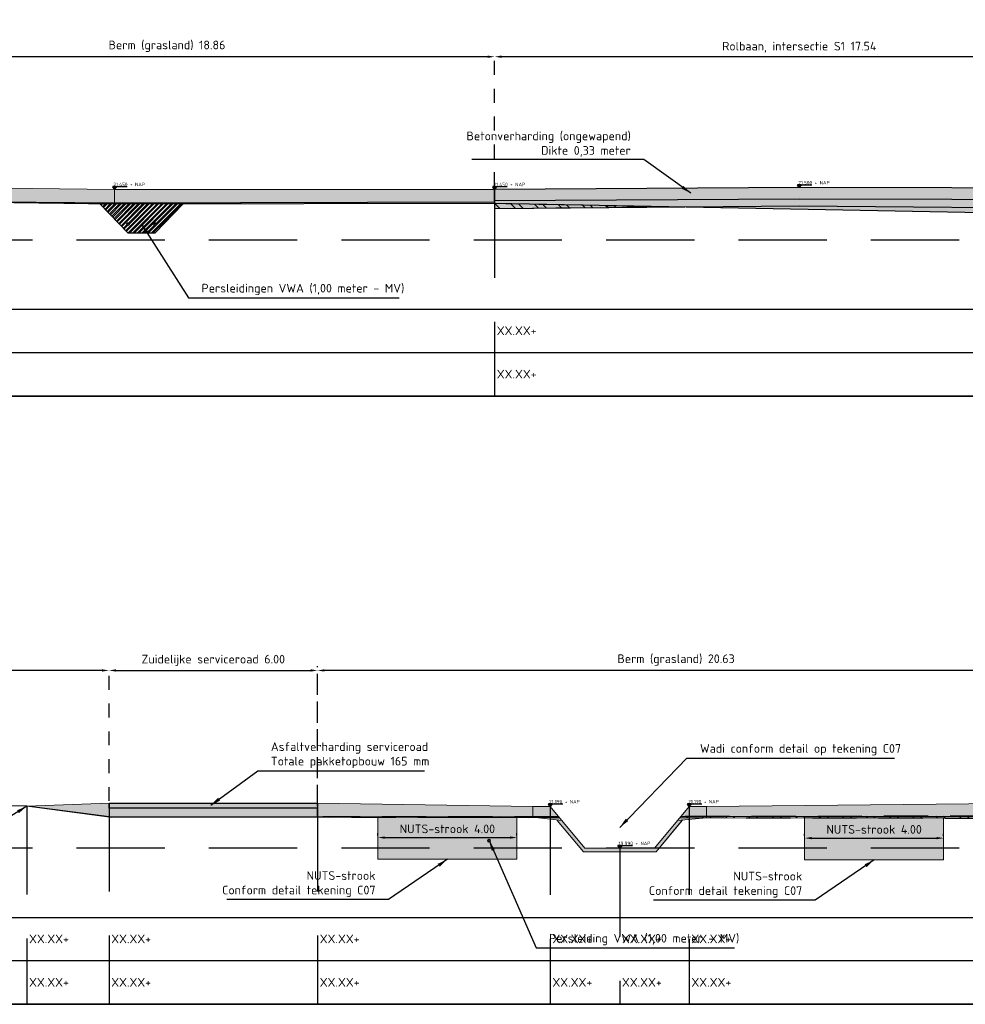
# Model space of a CAD drawing. Header units: metres. Extents: x 175829 to 176206141, y 407048 to 407918896.
# Tile 220 of 256: x 180714 to 180741, y 407137 to 407165. Entities that reach past the tile are written whole.
import ezdxf
from ezdxf.lldxf.tags import DXFTag

# ---------------------------------------------------------------- set-up
doc = ezdxf.new("R2010")
doc.units = ezdxf.units.M
doc.header["$LTSCALE"] = 0.2
doc.header["$PDMODE"] = 3
doc.header["$PDSIZE"] = 1
doc.linetypes.add('DASHED', pattern=[19.05, 12.7, -6.35])
doc.linetypes.add('XX-HIDDEN', pattern=[4, 2, -2])
for name, color, linetype in [('N-GW-GW_GRONDWERK_TERREININRICHTINGEN_0.40-MV-G', 2, 'Continuous'), ('N-GW-OI_GRONDWERK_RIOLERING_PERSRIOLERING-A', 252, 'Continuous'), ('N-GW-OI_GRONDWERK_RIOLERING_PERSRIOLERING-G', 3, 'Continuous'), ('N-GW-VH-DWARSPROFIELEN_ONTGRAVEN-A', 254, 'DASHED'), ('N-GW-VH-DWARSPROFIELEN_ONTGRAVEN-G', 3, 'DASHED'), ('N-GW-VH_GRONDWERK_VERHARDINGEN_S&R_0.58-MV-A', 252, 'Continuous'), ('N-WE-VH-BETONVERHARDING_330mm_PLATFORM-S&R-G', 3, 'Continuous'), ('N-WE-VH-GRONDWERK_BETONGRANULAAT_S&R-G', 3, 'Continuous'), ('N-WE-VH_ASFALTVERHARDING_SERVICEROADS_ONDERLAAG+TUSSENLAAG+DEKLAAG-A', 252, 'Continuous'), ('N-WE-VH_ASFALTVERHARDING_SERVICEROADS_ONDERLAAG+TUSSENLAAG+DEKLAAG-G', 3, 'Continuous'), ('X-HOOGTES-XX_HOOGTE_BETONVERHARDING_AFGEWERKT-T', 7, 'Continuous'), ('X-XX-AL-DWARSPROFIELEN-G', 2, 'Continuous'), ('X-XX-AL-DWARSPROFIELEN_20.00+NAP-G', 255, 'DASHED'), ('X-XX-AL-DWARSPROFIELEN_BESTAANDE_MAAIVELD_VOOR_OPBREKEN-G', 222, 'Continuous')]:
    doc.layers.add(name, color=color, linetype=linetype)
for name, color, linetype, lineweight in [('N-GW-TI_AFWERKING_TERREIN_GROND-A', 94, 'Continuous', 13), ('N-GW-TI_AFWERKING_TERREIN_GROND-G', 3, 'Continuous', 13), ('N-GW-WH-WADI-G', 3, 'Continuous', 13), ('N-OI-K&L-KABELS_LEIDINGEN-NUTSSTROOK-A', 30, 'Continuous', 13), ('N-OI-K&L-KABELS_LEIDINGEN-NUTSSTROOK-G', 30, 'Continuous', 13), ('N-OI-RI-VWA-PERSLEIDING-G', 212, 'RI-PERS', 35), ('N-WE-VH-GRONDWERK_BETONGRANULAAT_S&R-A', 252, 'Continuous', 18)]:
    doc.layers.add(name, color=color, linetype=linetype, lineweight=lineweight)
doc.layers.add('N-WE-VH-BETONVERHARDING_330mm_PLATFORM-S&R-A', color=7, linetype='Continuous', true_color=0xf0f0f0)
doc.styles.add('NLCS 2.5 mm', font='isocpeur.ttf', dxfattribs={"height": 2.5})
doc.styles.add('NLCS-ISO', font='isocpeur.ttf')
doc.styles.add('RVB 5.0 mm IT', font='isocpeur.ttf', dxfattribs={"height": 5})
doc.styles.get("Standard").update_dxf_attribs({"font": 'arial.ttf'})
tags = doc.linetypes.add('RI-PERS', pattern='A,7,-2,["P",Standard,S=1.8,R=0,X=-0.5,Y=-0.9],-2,7,-2,[102,NLCS.SHX,S=1,R=180,X=0,Y=0],-2', length=22).pattern_tags.tags
tags[6] = DXFTag(74, 10)
doc.dimstyles.new('NLCS-ARROW', dxfattribs={"dimtxt": 2.5, "dimasz": 3, "dimexe": 1.25, "dimexo": 0.625, "dimgap": 0.75, "dimtad": 1, "dimzin": 0, "dimdsep": 46, "dimtxsty": 'NLCS 2.5 mm', "dimcen": 0, "dimdle": 1, "dimclrd": 1, "dimclre": 251, "dimclrt": 7, "dimazin": 0, "dimtfac": 1, "dimtmove": 1, "dimatfit": 3, "dimfxl": 1, "dimtfillclr": 7, "dimtolj": 1, "dimtzin": 0, "dimarcsym": 0})
pattern_1 = [(135, (1577.54726, 548.921), (-0.33675960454, -0.33675960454), []), (135, (1577.54726, 549.1455), (-0.33675960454, -0.33675960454), [])]

# ---------------------------------------------------------------- blocks, each defined once
blk = doc.blocks.new('*D84')
at = {"layer": 'Defpoints', "color": 0, "transparency": 16777216}
for p in [(180727.287, 407163.951), (180727.287, 407160.167), (180744.826, 407160.165)]:
    blk.add_point(p, dxfattribs=at)
at = {"layer": 'X-XX-AL-DWARSPROFIELEN-G', "color": 251, "linetype": 'XX-HIDDEN', "lineweight": -2, "transparency": 16777216}
for p, q in [((180727.287, 407160.229), (180727.287, 407164.076)), ((180744.826, 407160.227), (180744.826, 407164.076))]:
    blk.add_line(p, q, dxfattribs=at)
at = {"layer": 'X-XX-AL-DWARSPROFIELEN-G', "color": 1, "lineweight": -2, "transparency": 16777216}
blk.add_line((180744.626, 407163.951), (180727.487, 407163.951), dxfattribs=at)
at = {"layer": 'X-XX-AL-DWARSPROFIELEN-G', "color": 1, "transparency": 16777216}
for points in [[(180727.487, 407163.985), (180727.487, 407163.918), (180727.287, 407163.951)], [(180744.626, 407163.985), (180744.626, 407163.918), (180744.826, 407163.951)]]:
    blk.add_solid(points, dxfattribs=at)
at = {"layer": 'X-XX-AL-DWARSPROFIELEN-G', "color": 7, "transparency": 16777216, "insert": (180736.057, 407164.226), "char_height": 0.25, "attachment_point": 5, "style": 'NLCS-ISO'}
blk.add_mtext('\\A1;Rolbaan, intersectie S1 17.54', dxfattribs=at)
blk = doc.blocks.new('*D82')
at = {"layer": 'Defpoints', "color": 0, "transparency": 16777216}
for p in [(180708.432, 407163.951), (180708.432, 407160.225), (180727.287, 407160.165)]:
    blk.add_point(p, dxfattribs=at)
at = {"layer": 'X-XX-AL-DWARSPROFIELEN-G', "color": 251, "linetype": 'XX-HIDDEN', "lineweight": -2, "transparency": 16777216}
for p, q in [((180708.432, 407160.287), (180708.432, 407164.076)), ((180727.287, 407160.227), (180727.287, 407164.076))]:
    blk.add_line(p, q, dxfattribs=at)
at = {"layer": 'X-XX-AL-DWARSPROFIELEN-G', "color": 1, "lineweight": -2, "transparency": 16777216}
blk.add_line((180727.087, 407163.951), (180708.632, 407163.951), dxfattribs=at)
at = {"layer": 'X-XX-AL-DWARSPROFIELEN-G', "color": 1, "transparency": 16777216}
for points in [[(180708.632, 407163.985), (180708.632, 407163.918), (180708.432, 407163.951)], [(180727.087, 407163.985), (180727.087, 407163.918), (180727.287, 407163.951)]]:
    blk.add_solid(points, dxfattribs=at)
at = {"layer": 'X-XX-AL-DWARSPROFIELEN-G', "color": 7, "transparency": 16777216, "insert": (180717.86, 407164.251), "char_height": 0.25, "attachment_point": 5, "style": 'NLCS-ISO'}
blk.add_mtext('\\A1;Berm (grasland) 18.86', dxfattribs=at)
blk = doc.blocks.new('*D78')
at = {"layer": 'Defpoints', "color": 0, "transparency": 16777216}
for p in [(180722.192, 407146.291), (180742.827, 407142.505), (180722.192, 407142.325)]:
    blk.add_point(p, dxfattribs=at)
at = {"layer": 'X-XX-AL-DWARSPROFIELEN-G', "color": 251, "linetype": 'XX-HIDDEN', "lineweight": -2, "transparency": 16777216}
for p, q in [((180722.192, 407142.387), (180722.192, 407146.416)), ((180742.827, 407142.567), (180742.827, 407146.416))]:
    blk.add_line(p, q, dxfattribs=at)
at = {"layer": 'X-XX-AL-DWARSPROFIELEN-G', "color": 1, "lineweight": -2, "transparency": 16777216}
blk.add_line((180742.627, 407146.291), (180722.392, 407146.291), dxfattribs=at)
at = {"layer": 'X-XX-AL-DWARSPROFIELEN-G', "color": 1, "transparency": 16777216}
for points in [[(180722.392, 407146.325), (180722.392, 407146.258), (180722.192, 407146.291)], [(180742.627, 407146.325), (180742.627, 407146.258), (180742.827, 407146.291)]]:
    blk.add_solid(points, dxfattribs=at)
at = {"layer": 'X-XX-AL-DWARSPROFIELEN-G', "color": 7, "transparency": 16777216, "insert": (180732.51, 407146.591), "char_height": 0.25, "attachment_point": 5, "style": 'NLCS-ISO'}
blk.add_mtext('\\A1;Berm (grasland) 20.63', dxfattribs=at)
blk = doc.blocks.new('*D73')
at = {"layer": 'Defpoints', "color": 0, "transparency": 16777216}
for p in [(180722.192, 407146.291), (180722.192, 407142.535), (180716.192, 407142.475)]:
    blk.add_point(p, dxfattribs=at)
at = {"layer": 'X-XX-AL-DWARSPROFIELEN-G', "color": 251, "linetype": 'XX-HIDDEN', "lineweight": -2, "transparency": 16777216}
for p, q in [((180716.192, 407142.537), (180716.192, 407146.416)), ((180722.192, 407142.597), (180722.192, 407146.416))]:
    blk.add_line(p, q, dxfattribs=at)
at = {"layer": 'X-XX-AL-DWARSPROFIELEN-G', "color": 1, "lineweight": -2, "transparency": 16777216}
blk.add_line((180716.392, 407146.291), (180721.992, 407146.291), dxfattribs=at)
at = {"layer": 'X-XX-AL-DWARSPROFIELEN-G', "color": 1, "transparency": 16777216}
for points in [[(180716.392, 407146.325), (180716.392, 407146.258), (180716.192, 407146.291)], [(180721.992, 407146.325), (180721.992, 407146.258), (180722.192, 407146.291)]]:
    blk.add_solid(points, dxfattribs=at)
at = {"layer": 'X-XX-AL-DWARSPROFIELEN-G', "color": 7, "transparency": 16777216, "insert": (180719.192, 407146.579), "char_height": 0.25, "attachment_point": 5, "style": 'NLCS-ISO'}
blk.add_mtext('\\A1;Zuidelijke serviceroad 6.00', dxfattribs=at)
blk = doc.blocks.new('*D72')
at = {"layer": 'Defpoints', "color": 0, "transparency": 16777216}
for p in [(180736.209, 407141.465), (180740.209, 407141.467), (180740.209, 407141.467)]:
    blk.add_point(p, dxfattribs=at)
at = {"layer": 'N-GW-TI_AFWERKING_TERREIN_GROND-G', "color": 251, "linetype": 'XX-HIDDEN', "lineweight": -2, "transparency": 16777216}
for p, q in [((180736.209, 407141.528), (180736.209, 407141.592)), ((180740.209, 407141.529), (180740.209, 407141.592))]:
    blk.add_line(p, q, dxfattribs=at)
at = {"layer": 'N-GW-TI_AFWERKING_TERREIN_GROND-G', "color": 1, "lineweight": -2, "transparency": 16777216}
blk.add_line((180736.409, 407141.467), (180740.009, 407141.467), dxfattribs=at)
at = {"layer": 'N-GW-TI_AFWERKING_TERREIN_GROND-G', "color": 1, "transparency": 16777216}
for points in [[(180736.409, 407141.5), (180736.409, 407141.433), (180736.209, 407141.467)], [(180740.009, 407141.5), (180740.009, 407141.433), (180740.209, 407141.467)]]:
    blk.add_solid(points, dxfattribs=at)
at = {"layer": 'N-GW-TI_AFWERKING_TERREIN_GROND-G', "color": 7, "transparency": 16777216, "insert": (180738.209, 407141.717), "char_height": 0.25, "attachment_point": 5, "style": 'NLCS-ISO'}
blk.add_mtext('\\A1;NUTS-strook 4.00', dxfattribs=at)
blk = doc.blocks.new('*D71')
at = {"layer": 'Defpoints', "color": 0, "transparency": 16777216}
for p in [(180723.929, 407141.481), (180727.929, 407141.483), (180727.929, 407141.483)]:
    blk.add_point(p, dxfattribs=at)
at = {"layer": 'N-GW-TI_AFWERKING_TERREIN_GROND-G', "color": 251, "linetype": 'XX-HIDDEN', "lineweight": -2, "transparency": 16777216}
for p, q in [((180723.929, 407141.544), (180723.929, 407141.608)), ((180727.929, 407141.545), (180727.929, 407141.608))]:
    blk.add_line(p, q, dxfattribs=at)
at = {"layer": 'N-GW-TI_AFWERKING_TERREIN_GROND-G', "color": 1, "lineweight": -2, "transparency": 16777216}
blk.add_line((180724.129, 407141.483), (180727.729, 407141.483), dxfattribs=at)
at = {"layer": 'N-GW-TI_AFWERKING_TERREIN_GROND-G', "color": 1, "transparency": 16777216}
for points in [[(180724.129, 407141.516), (180724.129, 407141.449), (180723.929, 407141.483)], [(180727.729, 407141.516), (180727.729, 407141.449), (180727.929, 407141.483)]]:
    blk.add_solid(points, dxfattribs=at)
at = {"layer": 'N-GW-TI_AFWERKING_TERREIN_GROND-G', "color": 7, "transparency": 16777216, "insert": (180725.929, 407141.733), "char_height": 0.25, "attachment_point": 5, "style": 'NLCS-ISO'}
blk.add_mtext('\\A1;NUTS-strook 4.00', dxfattribs=at)
blk = doc.blocks.new('*D70')
at = {"layer": 'Defpoints', "color": 0, "transparency": 16777216}
for p in [(180703.827, 407146.291), (180703.827, 407142.404), (180716.192, 407142.475)]:
    blk.add_point(p, dxfattribs=at)
at = {"layer": 'X-XX-AL-DWARSPROFIELEN-G', "color": 251, "linetype": 'XX-HIDDEN', "lineweight": -2, "transparency": 16777216}
for p, q in [((180703.827, 407142.466), (180703.827, 407146.416)), ((180716.192, 407142.537), (180716.192, 407146.416))]:
    blk.add_line(p, q, dxfattribs=at)
at = {"layer": 'X-XX-AL-DWARSPROFIELEN-G', "color": 1, "lineweight": -2, "transparency": 16777216}
blk.add_line((180715.992, 407146.291), (180704.027, 407146.291), dxfattribs=at)
at = {"layer": 'X-XX-AL-DWARSPROFIELEN-G', "color": 1, "transparency": 16777216}
for points in [[(180704.027, 407146.325), (180704.027, 407146.258), (180703.827, 407146.291)], [(180715.992, 407146.325), (180715.992, 407146.258), (180716.192, 407146.291)]]:
    blk.add_solid(points, dxfattribs=at)
at = {"layer": 'X-XX-AL-DWARSPROFIELEN-G', "color": 7, "transparency": 16777216, "insert": (180710.01, 407146.591), "char_height": 0.25, "attachment_point": 5, "style": 'NLCS-ISO'}
blk.add_mtext('\\A1;Berm (grasland) 12.36', dxfattribs=at)

msp = doc.modelspace()

# ---------------------------------------------------------------- hatches: boundary and pattern name
at = {"layer": 'N-GW-OI_GRONDWERK_RIOLERING_PERSRIOLERING-A'}
h = msp.add_hatch(dxfattribs=at)
h.set_pattern_fill('ANSI32', color=256, scale=0.01)
h.paths.add_polyline_path([(180718.3168, 407159.7076), (180716.3506, 407159.704), (180716.3462, 407159.2875), (180716.7375, 407158.8847), (180717.5175, 407158.8847)])
h.paths.add_polyline_path([(180716.769, 407159.1347, -1), (180716.706, 407159.1347, -1)], flags=16)
h.paths.add_polyline_path([(180717.549, 407159.1347, -1), (180717.486, 407159.1347, -1)], flags=16)
h.paths.add_polyline_path([(180716.3506, 407159.704), (180716.3166, 407159.7039), (180715.9365, 407159.7092), (180716.3462, 407159.2875)])
at = {"layer": 'N-GW-TI_AFWERKING_TERREIN_GROND-A', "transparency": 33554559}
h = msp.add_hatch(color=256, dxfattribs=at)
h.dxf.hatch_style = 1
h.paths.add_polyline_path([(180716.351, 407160.1347), (180708.4325, 407160.2246), (180708.4325, 407159.8146), (180716.3175, 407159.7346), (180716.351, 407159.7347), (180708.4325, 407159.8146), (180716.3176, 407159.7346), (180716.3506, 407159.7347), (180716.351, 407159.7347), (180716.3175, 407159.7346), (180708.4325, 407159.8146), (180708.4325, 407159.8146), (180716.351, 407159.7347)])
h.paths.add_polyline_path([(180727.2865, 407160.1346), (180716.351, 407160.1347), (180716.351, 407159.7347), (180727.2875, 407159.7646), (180727.2875, 407159.8346), (180727.2875, 407159.9568)])
h = msp.add_hatch(color=256, dxfattribs=at)
h.dxf.hatch_style = 1
h.paths.add_polyline_path([(180716.1925, 407142.4746), (180716.1925, 407142.0746), (180713.8275, 407142.3846)])
h = msp.add_hatch(color=256, dxfattribs=at)
h.dxf.hatch_style = 1
h.paths.add_polyline_path([(180722.1925, 407142.4746), (180728.3887, 407142.3746), (180728.3887, 407142.0658), (180722.1925, 407142.0746)])
h = msp.add_hatch(color=256, dxfattribs=at)
h.dxf.hatch_style = 1
h.paths.add_polyline_path([(180728.8887, 407142.3746), (180728.3887, 407142.3746), (180728.3887, 407142.0658), (180729.2221, 407141.9746)])
h.paths.add_polyline_path([(180733.3887, 407142.3746), (180732.8887, 407142.3746), (180732.5554, 407141.9746), (180733.3879, 407142.0551)])
h.paths.add_polyline_path([(180732.697, 407141.9883), (180732.5554, 407141.9746), (180731.8887, 407141.1746), (180729.8887, 407141.1746), (180729.2221, 407141.9746), (180729.0919, 407141.9746), (180729.8419, 407141.0746), (180731.9356, 407141.0746)])
h = msp.add_hatch(color=256, dxfattribs=at)
h.dxf.hatch_style = 1
h.paths.add_polyline_path([(180733.3887, 407142.3746), (180742.8275, 407142.4746), (180742.8275, 407142.0385), (180733.3879, 407142.0551)])
at = {"layer": 'N-GW-VH-DWARSPROFIELEN_ONTGRAVEN-A', "ltscale": 0.5, "true_color": 0xe6e6e6}
h = msp.add_hatch(dxfattribs=at)
h.set_pattern_fill('ANSI32', color=254, scale=0.05, angle=90)
h.set_pattern_definition(pattern_1)
h.paths.add_polyline_path([(180727.2878, 407159.7246), (180727.2875, 407159.5846), (180732.2995, 407159.6303)])
h = msp.add_hatch(dxfattribs=at)
h.set_pattern_fill('ANSI32', color=254, scale=0.05, angle=90)
h.set_pattern_definition(pattern_1)
h.paths.add_polyline_path([(180729.1487, 407142.0626), (180729.1313, 407142.0835), (180722.3425, 407142.0746)])
h.paths.add_polyline_path([(180732.65, 407142.0881), (180732.6236, 407142.0565), (180742.8276, 407142.0385), (180742.8275, 407141.8946), (180751.1895, 407141.9782), (180742.8275, 407142.1014)])
at = {"layer": 'N-GW-VH_GRONDWERK_VERHARDINGEN_S&R_0.58-MV-A', "ltscale": 0.5, "true_color": 0xe6e6e6, "transparency": 33554585}
h = msp.add_hatch(color=254, dxfattribs=at)
h.dxf.hatch_style = 1
h.paths.add_polyline_path([(180718.0255, 407159.7386), (180716.3166, 407159.7339), (180716.3166, 407159.7039), (180718.0255, 407159.707)])
h.paths.add_polyline_path([(180716.3166, 407159.7339), (180708.4276, 407159.814), (180716.3166, 407159.7039)])
h = msp.add_hatch(color=254, dxfattribs=at)
h.dxf.hatch_style = 1
h.paths.add_polyline_path([(180722.0654, 407159.7503), (180722.0654, 407159.7151), (180727.2875, 407159.7246), (180727.2875, 407159.7646)])
h.paths.add_polyline_path([(180722.0654, 407159.7151), (180722.0654, 407159.7503), (180718.0263, 407159.7393), (180718.0263, 407159.7077)])
h = msp.add_hatch(color=254, dxfattribs=at)
h.dxf.hatch_style = 1
h.paths.add_polyline_path([(180849.1535, 407159.6446), (180830.8265, 407159.4847), (180830.8265, 407159.4846), (180830.8265, 407159.3046)])
h.paths.add_polyline_path([(180830.8265, 407159.4846), (180824.8265, 407159.5448), (180824.8265, 407159.2246), (180830.8265, 407159.3046)])
h.paths.add_polyline_path([(180811.3265, 407159.5646), (180805.3255, 407159.6246), (180799.3369, 407159.5847), (180799.336, 407159.3346), (180811.3265, 407159.3446)])
h.paths.add_polyline_path([(180799.3369, 407159.5847), (180799.3265, 407159.5846), (180799.3265, 407159.7646), (180772.3618, 407159.6946), (180772.3623, 407159.3946), (180799.3265, 407159.3346), (180799.336, 407159.3346)])
h.paths.add_polyline_path([(180772.3618, 407159.6946), (180772.3618, 407159.6946), (180744.8265, 407159.7646), (180744.8265, 407159.5846), (180744.8265, 407159.3946), (180772.3623, 407159.3946)])
h.paths.add_polyline_path([(180744.8265, 407159.5846), (180736.057, 407159.6646), (180732.2995, 407159.6303), (180744.8265, 407159.3946)])
h.paths.add_polyline_path([(180811.3267, 407159.6318), (180811.3267, 407159.7446), (180811.3265, 407159.7446), (180811.3265, 407159.5646), (180811.3265, 407159.3446), (180821.3229, 407159.3446), (180821.3225, 407159.6446), (180821.3188, 407159.6447), (180812.0517, 407159.7373), (180812.0517, 407159.6316)])
at = {"layer": 'N-OI-K&L-KABELS_LEIDINGEN-NUTSSTROOK-A', "transparency": 33554483}
h = msp.add_hatch(color=256, dxfattribs=at)
h.dxf.hatch_style = 1
edge = h.paths.add_edge_path()
edge.add_arc((180727.1291, 407141.3946), 0.0315, 0, 360)
h.paths.add_polyline_path([(180727.9287, 407142.0663), (180725.9289, 407142.0692), (180723.9291, 407142.0721), (180723.9291, 407140.8563), (180727.9291, 407140.8563)])
h = msp.add_hatch(color=256, dxfattribs=at)
h.dxf.hatch_style = 1
h.paths.add_polyline_path([(180740.2087, 407142.0503), (180738.2087, 407142.0512), (180736.2091, 407142.0542), (180736.2091, 407140.8402), (180740.2091, 407140.8402)])
at = {"layer": 'N-WE-VH-BETONVERHARDING_330mm_PLATFORM-S&R-A'}
h = msp.add_hatch(color=256, dxfattribs=at)
h.dxf.hatch_style = 1
h.paths.add_polyline_path([(180744.8265, 407160.1646), (180736.057, 407160.1846), (180727.2875, 407160.1346), (180727.2875, 407159.8046), (180736.0576, 407159.8546), (180744.8265, 407159.8346)])
at = {"layer": 'N-WE-VH-GRONDWERK_BETONGRANULAAT_S&R-A', "ltscale": 0.5, "true_color": 0xe6e6e6, "transparency": 33554534}
h = msp.add_hatch(color=254, dxfattribs=at)
h.dxf.hatch_style = 1
h.paths.add_polyline_path([(180744.8246, 407159.8346), (180736.0576, 407159.8546), (180727.2875, 407159.8046), (180727.2875, 407159.7246), (180732.2995, 407159.6303), (180736.057, 407159.6646), (180744.8265, 407159.5846), (180744.8265, 407159.8346)])
h = msp.add_hatch(color=254, dxfattribs=at)
h.dxf.hatch_style = 1
h.paths.add_polyline_path([(180727.2878, 407159.7246), (180727.2875, 407159.5846), (180732.2995, 407159.6303)])
h = msp.add_hatch(color=254, dxfattribs=at)
h.dxf.hatch_style = 1
h.paths.add_polyline_path([(180722.1925, 407142.0746), (180722.1925, 407142.3246), (180716.1925, 407142.3246), (180716.1925, 407142.0746)])
at = {"layer": 'N-WE-VH_ASFALTVERHARDING_SERVICEROADS_ONDERLAAG+TUSSENLAAG+DEKLAAG-A'}
h = msp.add_hatch(dxfattribs=at)
h.set_pattern_fill('ANSI33', color=256, scale=0.005, angle=-270)
h.set_pattern_definition([(135, (10, 17.5), (-0.0224506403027, -0.0224506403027), []), (135, (10, 17.52245), (-0.0224506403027, -0.0224506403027), [0.015875, -0.0079375])])
h.paths.add_polyline_path([(180722.1925, 407142.4746), (180716.1925, 407142.4746), (180716.1925, 407142.3246), (180722.1925, 407142.3246)])
at = {"layer": 'X-HOOGTES-XX_HOOGTE_BETONVERHARDING_AFGEWERKT-T', "ltscale": 0.5, "true_color": 0x000000}
h = msp.add_hatch(color=18, dxfattribs=at)
h.dxf.hatch_style = 1
h.paths.add_polyline_path([(180716.399, 407160.2171), (180716.299, 407160.2171), (180716.299, 407160.1971), (180716.349, 407160.1971), (180716.399, 407160.1971)])
h.paths.add_polyline_path([(180716.399, 407160.1971), (180716.349, 407160.1971), (180716.349, 407160.1371)])
h.paths.add_polyline_path([(180716.349, 407160.1971), (180716.299, 407160.1971), (180716.349, 407160.1371)])
h = msp.add_hatch(color=18, dxfattribs=at)
h.dxf.hatch_style = 1
h.paths.add_polyline_path([(180716.399, 407160.2171), (180716.299, 407160.2171), (180716.299, 407160.1971), (180716.349, 407160.1971), (180716.399, 407160.1971)])
h.paths.add_polyline_path([(180716.399, 407160.1971), (180716.349, 407160.1971), (180716.349, 407160.1371)])
h.paths.add_polyline_path([(180716.349, 407160.1971), (180716.299, 407160.1971), (180716.349, 407160.1371)])
h = msp.add_hatch(color=18, dxfattribs=at)
h.dxf.hatch_style = 1
h.paths.add_polyline_path([(180727.3375, 407160.2146), (180727.2375, 407160.2146), (180727.2375, 407160.1946), (180727.2875, 407160.1946), (180727.3375, 407160.1946)])
h.paths.add_polyline_path([(180727.3375, 407160.1946), (180727.2875, 407160.1946), (180727.2875, 407160.1346)])
h.paths.add_polyline_path([(180727.2875, 407160.1946), (180727.2375, 407160.1946), (180727.2875, 407160.1346)])
h = msp.add_hatch(color=18, dxfattribs=at)
h.dxf.hatch_style = 1
h.paths.add_polyline_path([(180727.3375, 407160.2146), (180727.2375, 407160.2146), (180727.2375, 407160.1946), (180727.2875, 407160.1946), (180727.3375, 407160.1946)])
h.paths.add_polyline_path([(180727.3375, 407160.1946), (180727.2875, 407160.1946), (180727.2875, 407160.1346)])
h.paths.add_polyline_path([(180727.2875, 407160.1946), (180727.2375, 407160.1946), (180727.2875, 407160.1346)])
h = msp.add_hatch(color=18, dxfattribs=at)
h.dxf.hatch_style = 1
h.paths.add_polyline_path([(180736.107, 407160.2646), (180736.007, 407160.2646), (180736.007, 407160.2446), (180736.057, 407160.2446), (180736.107, 407160.2446)])
h.paths.add_polyline_path([(180736.107, 407160.2446), (180736.057, 407160.2446), (180736.057, 407160.1846)])
h.paths.add_polyline_path([(180736.057, 407160.2446), (180736.007, 407160.2446), (180736.057, 407160.1846)])
h = msp.add_hatch(color=18, dxfattribs=at)
h.dxf.hatch_style = 1
h.paths.add_polyline_path([(180736.107, 407160.2646), (180736.007, 407160.2646), (180736.007, 407160.2446), (180736.057, 407160.2446), (180736.107, 407160.2446)])
h.paths.add_polyline_path([(180736.107, 407160.2446), (180736.057, 407160.2446), (180736.057, 407160.1846)])
h.paths.add_polyline_path([(180736.057, 407160.2446), (180736.007, 407160.2446), (180736.057, 407160.1846)])
h = msp.add_hatch(color=18, dxfattribs=at)
h.dxf.hatch_style = 1
h.paths.add_polyline_path([(180728.937, 407142.4546), (180728.837, 407142.4546), (180728.837, 407142.4346), (180728.887, 407142.4346), (180728.937, 407142.4346)])
h.paths.add_polyline_path([(180728.937, 407142.4346), (180728.887, 407142.4346), (180728.887, 407142.3746)])
h.paths.add_polyline_path([(180728.887, 407142.4346), (180728.837, 407142.4346), (180728.887, 407142.3746)])
h = msp.add_hatch(color=18, dxfattribs=at)
h.dxf.hatch_style = 1
h.paths.add_polyline_path([(180728.937, 407142.4546), (180728.837, 407142.4546), (180728.837, 407142.4346), (180728.887, 407142.4346), (180728.937, 407142.4346)])
h.paths.add_polyline_path([(180728.937, 407142.4346), (180728.887, 407142.4346), (180728.887, 407142.3746)])
h.paths.add_polyline_path([(180728.887, 407142.4346), (180728.837, 407142.4346), (180728.887, 407142.3746)])
h = msp.add_hatch(color=18, dxfattribs=at)
h.dxf.hatch_style = 1
h.paths.add_polyline_path([(180732.9387, 407142.4546), (180732.8387, 407142.4546), (180732.8387, 407142.4346), (180732.8887, 407142.4346), (180732.9387, 407142.4346)])
h.paths.add_polyline_path([(180732.9387, 407142.4346), (180732.8887, 407142.4346), (180732.8887, 407142.3746)])
h.paths.add_polyline_path([(180732.8887, 407142.4346), (180732.8387, 407142.4346), (180732.8887, 407142.3746)])
h = msp.add_hatch(color=18, dxfattribs=at)
h.dxf.hatch_style = 1
h.paths.add_polyline_path([(180732.9387, 407142.4546), (180732.8387, 407142.4546), (180732.8387, 407142.4346), (180732.8887, 407142.4346), (180732.9387, 407142.4346)])
h.paths.add_polyline_path([(180732.9387, 407142.4346), (180732.8887, 407142.4346), (180732.8887, 407142.3746)])
h.paths.add_polyline_path([(180732.8887, 407142.4346), (180732.8387, 407142.4346), (180732.8887, 407142.3746)])
h = msp.add_hatch(color=18, dxfattribs=at)
h.dxf.hatch_style = 1
h.paths.add_polyline_path([(180730.9387, 407141.2546), (180730.8387, 407141.2546), (180730.8387, 407141.2346), (180730.8887, 407141.2346), (180730.9387, 407141.2346)])
h.paths.add_polyline_path([(180730.9387, 407141.2346), (180730.8887, 407141.2346), (180730.8887, 407141.1746)])
h.paths.add_polyline_path([(180730.8887, 407141.2346), (180730.8387, 407141.2346), (180730.8887, 407141.1746)])
h = msp.add_hatch(color=18, dxfattribs=at)
h.dxf.hatch_style = 1
h.paths.add_polyline_path([(180730.9387, 407141.2546), (180730.8387, 407141.2546), (180730.8387, 407141.2346), (180730.8887, 407141.2346), (180730.9387, 407141.2346)])
h.paths.add_polyline_path([(180730.9387, 407141.2346), (180730.8887, 407141.2346), (180730.8887, 407141.1746)])
h.paths.add_polyline_path([(180730.8887, 407141.2346), (180730.8387, 407141.2346), (180730.8887, 407141.1746)])

# ---------------------------------------------------------------- linework, layer by layer
at = {"layer": 'N-GW-GW_GRONDWERK_TERREININRICHTINGEN_0.40-MV-G', "color": 254, "true_color": 0xe6e6e6}
for p, q in [((180716.3175, 407159.7346), (180708.4284, 407159.8146)), ((180727.2886, 407159.7646), (180716.3175, 407159.7346))]:
    msp.add_line(p, q, dxfattribs=at)
at = {"layer": 'N-GW-GW_GRONDWERK_TERREININRICHTINGEN_0.40-MV-G', "color": 254, "ltscale": 0.5, "true_color": 0xe6e6e6, "flags": 128}
for points in [[(180716.1925, 407142.0746), (180713.8275, 407142.3846)], [(180722.1925, 407142.0746), (180722.3425, 407142.0746), (180729.147, 407142.0647)]]:
    msp.add_lwpolyline(points, dxfattribs=at)
at = {"layer": 'N-GW-OI_GRONDWERK_RIOLERING_PERSRIOLERING-G'}
msp.add_line((180716.7375, 407158.8847), (180717.5175, 407158.8847), dxfattribs=at)
at = {"layer": 'N-GW-OI_GRONDWERK_RIOLERING_PERSRIOLERING-G', "flags": 128}
for points in [[(180715.9365, 407159.7092), (180716.7375, 407158.8847)], [(180718.3175, 407159.7083), (180717.5175, 407158.8847)]]:
    msp.add_lwpolyline(points, dxfattribs=at)
at = {"layer": 'N-GW-TI_AFWERKING_TERREIN_GROND-G', "flags": 128}
msp.add_lwpolyline([(180716.351, 407159.7347), (180716.351, 407160.1347), (180708.4325, 407160.2246), (180708.4325, 407159.8146), (180716.351, 407159.7347), (180727.2875, 407159.7646), (180727.2875, 407160.1346), (180716.351, 407160.1347)], dxfattribs=at)
at = {"layer": 'N-GW-VH-DWARSPROFIELEN_ONTGRAVEN-G', "color": 254, "ltscale": 0.5, "true_color": 0xe6e6e6, "flags": 128}
for points in [[(180727.2878, 407159.7246), (180727.2875, 407159.5846), (180732.2995, 407159.6303), (180727.2878, 407159.7246)], [(180729.1313, 407142.0835), (180722.3425, 407142.0746), (180729.1487, 407142.0626)], [(180732.6236, 407142.0565), (180742.8276, 407142.0385), (180742.8275, 407141.8946), (180751.1895, 407141.9782)], [(180751.1895, 407141.9782), (180742.8275, 407142.1014), (180732.65, 407142.0881)]]:
    msp.add_lwpolyline(points, dxfattribs=at)
at = {"layer": 'N-GW-WH-WADI-G'}
for p, q in [((180729.8887, 407141.1746), (180728.8887, 407142.3746)), ((180731.8887, 407141.1746), (180732.8887, 407142.3746)), ((180731.8887, 407141.1746), (180732.8887, 407142.3746))]:
    msp.add_line(p, q, dxfattribs=at)
at = {"layer": 'N-GW-WH-WADI-G', "flags": 128}
for points in [[(180716.1925, 407142.4746), (180716.1925, 407142.0746), (180713.8275, 407142.3846), (180716.1925, 407142.4746)], [(180728.3887, 407142.3746), (180728.8887, 407142.3746), (180729.8887, 407141.1746), (180731.8887, 407141.1746), (180732.8887, 407142.3746), (180733.3887, 407142.3746)], [(180728.3887, 407142.3746), (180728.3887, 407142.0658)], [(180733.3887, 407142.3746), (180733.3886, 407142.0892)], [(180733.3887, 407142.3746), (180733.3886, 407142.0892)], [(180728.3887, 407142.0658), (180729.2221, 407141.9746)], [(180729.0919, 407141.9746), (180729.8419, 407141.0746), (180731.9356, 407141.0746), (180732.697, 407141.9883)], [(180729.0919, 407141.9746), (180729.8419, 407141.0746), (180731.9356, 407141.0746), (180732.6856, 407141.9746)], [(180732.5554, 407141.9746), (180733.3879, 407142.0551)], [(180732.5554, 407141.9746), (180733.3879, 407142.0551)]]:
    msp.add_lwpolyline(points, dxfattribs=at)
for points in [[(180722.1925, 407142.4746), (180728.3887, 407142.3746), (180728.3887, 407142.0658), (180722.1925, 407142.0746)], [(180733.3887, 407142.3746), (180742.8275, 407142.4746), (180742.8275, 407142.0385), (180733.3879, 407142.0551)]]:
    msp.add_lwpolyline(points, close=True, dxfattribs=at)
at = {"layer": 'N-OI-K&L-KABELS_LEIDINGEN-NUTSSTROOK-G', "flags": 128}
for points in [[(180725.9289, 407142.0692), (180727.9287, 407142.0663), (180727.9291, 407140.8563), (180723.9291, 407140.8563), (180723.9291, 407142.0721), (180725.9289, 407142.0692)], [(180738.2087, 407142.0512), (180740.2087, 407142.0503), (180740.2091, 407140.8402), (180736.2091, 407140.8402), (180736.2091, 407142.0542), (180738.2087, 407142.0512)]]:
    msp.add_lwpolyline(points, dxfattribs=at)
at = {"layer": 'N-OI-RI-VWA-PERSLEIDING-G'}
for centre in [(180716.7375, 407159.1347), (180717.5175, 407159.1347), (180727.1291, 407141.3946)]:
    msp.add_circle(centre, 0.0315, dxfattribs=at)
at = {"layer": 'N-WE-VH-BETONVERHARDING_330mm_PLATFORM-S&R-G', "flags": 128}
for points in [[(180744.8265, 407160.1646), (180736.057, 407160.1846), (180727.2875, 407160.1346)], [(180744.8265, 407160.1646), (180744.8265, 407159.8346), (180736.0576, 407159.8546), (180727.2875, 407159.8046), (180727.2875, 407160.1346)]]:
    msp.add_lwpolyline(points, dxfattribs=at)
at = {"layer": 'N-WE-VH-GRONDWERK_BETONGRANULAAT_S&R-G', "color": 254, "ltscale": 0.5, "true_color": 0xe6e6e6, "flags": 128}
msp.add_lwpolyline([(180727.2875, 407159.8346), (180727.2875, 407159.8346), (180727.2875, 407159.5846), (180736.057, 407159.6646), (180744.8265, 407159.5846), (180744.8265, 407159.8346), (180744.8246, 407159.8346)], dxfattribs=at)
msp.add_lwpolyline([(180722.1925, 407142.0746), (180722.1925, 407142.3246), (180716.1925, 407142.3246), (180716.1925, 407142.0746), (180722.1925, 407142.0746)], close=True, dxfattribs=at)
at = {"layer": 'N-WE-VH_ASFALTVERHARDING_SERVICEROADS_ONDERLAAG+TUSSENLAAG+DEKLAAG-G', "flags": 128}
msp.add_lwpolyline([(180727.2886, 407159.7646), (180727.2865, 407160.1346)], dxfattribs=at)
msp.add_lwpolyline([(180716.1925, 407142.3246), (180716.1925, 407142.4746), (180722.1925, 407142.4746), (180722.1925, 407142.3246)], close=True, dxfattribs=at)
at = {"layer": 'X-HOOGTES-XX_HOOGTE_BETONVERHARDING_AFGEWERKT-T', "color": 18, "ltscale": 0.5, "true_color": 0x000000, "flags": 128}
for points in [[(180716.399, 407160.2171), (180716.299, 407160.2171), (180716.299, 407160.1971), (180716.349, 407160.1971), (180716.349, 407160.1371), (180716.299, 407160.1971), (180716.399, 407160.1971), (180716.349, 407160.1371), (180716.399, 407160.1971), (180716.399, 407160.2171)], [(180716.399, 407160.2171), (180716.299, 407160.2171), (180716.299, 407160.1971), (180716.349, 407160.1971), (180716.349, 407160.1371), (180716.299, 407160.1971), (180716.399, 407160.1971), (180716.349, 407160.1371), (180716.399, 407160.1971), (180716.399, 407160.2171)], [(180716.399, 407160.2171), (180716.7122, 407160.2171)], [(180716.399, 407160.2171), (180716.7122, 407160.2171)], [(180727.3375, 407160.2146), (180727.2375, 407160.2146), (180727.2375, 407160.1946), (180727.2875, 407160.1946), (180727.2875, 407160.1346), (180727.2375, 407160.1946), (180727.3375, 407160.1946), (180727.2875, 407160.1346), (180727.3375, 407160.1946), (180727.3375, 407160.2146)], [(180727.3375, 407160.2146), (180727.2375, 407160.2146), (180727.2375, 407160.1946), (180727.2875, 407160.1946), (180727.2875, 407160.1346), (180727.2375, 407160.1946), (180727.3375, 407160.1946), (180727.2875, 407160.1346), (180727.3375, 407160.1946), (180727.3375, 407160.2146)], [(180727.3375, 407160.2146), (180727.6508, 407160.2146)], [(180727.3375, 407160.2146), (180727.6508, 407160.2146)], [(180736.107, 407160.2646), (180736.007, 407160.2646), (180736.007, 407160.2446), (180736.057, 407160.2446), (180736.057, 407160.1846), (180736.007, 407160.2446), (180736.107, 407160.2446), (180736.057, 407160.1846), (180736.107, 407160.2446), (180736.107, 407160.2646)], [(180736.107, 407160.2646), (180736.007, 407160.2646), (180736.007, 407160.2446), (180736.057, 407160.2446), (180736.057, 407160.1846), (180736.007, 407160.2446), (180736.107, 407160.2446), (180736.057, 407160.1846), (180736.107, 407160.2446), (180736.107, 407160.2646)], [(180736.107, 407160.2646), (180736.4203, 407160.2646)], [(180736.107, 407160.2646), (180736.4203, 407160.2646)], [(180728.937, 407142.4546), (180728.837, 407142.4546), (180728.837, 407142.4346), (180728.887, 407142.4346), (180728.887, 407142.3746), (180728.837, 407142.4346), (180728.937, 407142.4346), (180728.887, 407142.3746), (180728.937, 407142.4346), (180728.937, 407142.4546)], [(180728.937, 407142.4546), (180728.837, 407142.4546), (180728.837, 407142.4346), (180728.887, 407142.4346), (180728.887, 407142.3746), (180728.837, 407142.4346), (180728.937, 407142.4346), (180728.887, 407142.3746), (180728.937, 407142.4346), (180728.937, 407142.4546)], [(180728.937, 407142.4546), (180729.2502, 407142.4546)], [(180728.937, 407142.4546), (180729.2502, 407142.4546)], [(180732.9387, 407142.4546), (180732.8387, 407142.4546), (180732.8387, 407142.4346), (180732.8887, 407142.4346), (180732.8887, 407142.3746), (180732.8387, 407142.4346), (180732.9387, 407142.4346), (180732.8887, 407142.3746), (180732.9387, 407142.4346), (180732.9387, 407142.4546)], [(180732.9387, 407142.4546), (180732.8387, 407142.4546), (180732.8387, 407142.4346), (180732.8887, 407142.4346), (180732.8887, 407142.3746), (180732.8387, 407142.4346), (180732.9387, 407142.4346), (180732.8887, 407142.3746), (180732.9387, 407142.4346), (180732.9387, 407142.4546)], [(180732.9387, 407142.4546), (180733.252, 407142.4546)], [(180732.9387, 407142.4546), (180733.252, 407142.4546)], [(180730.9387, 407141.2546), (180730.8387, 407141.2546), (180730.8387, 407141.2346), (180730.8887, 407141.2346), (180730.8887, 407141.1746), (180730.8387, 407141.2346), (180730.9387, 407141.2346), (180730.8887, 407141.1746), (180730.9387, 407141.2346), (180730.9387, 407141.2546)], [(180730.9387, 407141.2546), (180730.8387, 407141.2546), (180730.8387, 407141.2346), (180730.8887, 407141.2346), (180730.8887, 407141.1746), (180730.8387, 407141.2346), (180730.9387, 407141.2346), (180730.8887, 407141.1746), (180730.9387, 407141.2346), (180730.9387, 407141.2546)], [(180730.9387, 407141.2546), (180731.252, 407141.2546)], [(180730.9387, 407141.2546), (180731.252, 407141.2546)]]:
    msp.add_lwpolyline(points, dxfattribs=at)
at = {"layer": 'X-XX-AL-DWARSPROFIELEN-G', "color": 254, "ltscale": 0.5, "true_color": 0xe6e6e6, "flags": 128}
for points in [[(180703.8275, 407156.6846), (180853.8275, 407156.6846)], [(180703.8275, 407156.6846), (180742.8275, 407156.6846), (180773.8275, 407156.6846), (180795.3275, 407156.6846), (180809.0775, 407156.6846), (180815.3275, 407156.6846), (180821.5775, 407156.6846), (180835.3255, 407156.6846), (180853.8275, 407156.6846)], [(180853.8275, 407155.4346), (180703.8275, 407155.4346)], [(180703.8275, 407154.1846), (180853.8275, 407154.1846)], [(180703.8275, 407139.1846), (180933.8275, 407139.1846)], [(180703.8275, 407139.1846), (180742.8275, 407139.1846), (180773.8275, 407139.1846), (180795.3275, 407139.1846), (180809.0775, 407139.1846), (180815.3275, 407139.1846), (180821.5775, 407139.1846), (180835.3255, 407139.1846), (180884.097, 407139.1846), (180933.8275, 407139.1846)], [(180933.8275, 407137.9346), (180703.8275, 407137.9346)], [(180703.8275, 407136.6846), (180933.8275, 407136.6846)]]:
    msp.add_lwpolyline(points, dxfattribs=at)
at = {"layer": 'X-XX-AL-DWARSPROFIELEN-G', "color": 254, "ltscale": 0.5, "true_color": 0xe6e6e6}
for points in [[(180703.8275, 407156.6846), (180853.8275, 407156.6846), (180853.8275, 407154.1846), (180703.8275, 407154.1846)], [(180703.8275, 407139.1846), (180933.8275, 407139.1846), (180933.8275, 407136.6846), (180703.8275, 407136.6846)]]:
    msp.add_lwpolyline(points, close=True, dxfattribs=at)
at = {"layer": 'X-XX-AL-DWARSPROFIELEN_20.00+NAP-G'}
for p, q in [((180727.2865, 407160.1333), (180727.2865, 407154.1846)), ((180703.8275, 407158.6846), (180853.8275, 407158.6846)), ((180713.8275, 407142.3846), (180713.8275, 407136.6846)), ((180716.1925, 407142.4746), (180716.1925, 407136.6846)), ((180722.1925, 407142.4747), (180722.1925, 407136.6846)), ((180728.8887, 407142.3746), (180728.8887, 407136.6846)), ((180732.8887, 407142.3746), (180732.8887, 407136.6846)), ((180703.8275, 407141.1846), (180933.8275, 407141.1846)), ((180730.8887, 407141.1746), (180730.8887, 407136.6846))]:
    msp.add_line(p, q, dxfattribs=at)
at = {"layer": 'X-XX-AL-DWARSPROFIELEN_BESTAANDE_MAAIVELD_VOOR_OPBREKEN-G', "color": 254, "ltscale": 0.5, "true_color": 0xe6e6e6, "flags": 128}
for points in [[(180811.3256, 407159.3439), (180811.3256, 407159.3439), (180799.3256, 407159.3339), (180772.3656, 407159.3939), (180744.8256, 407159.3939), (180727.2866, 407159.7239), (180716.3166, 407159.7039), (180708.4276, 407159.814), (180705.6326, 407159.8139)], [(180713.8275, 407142.3846), (180703.8275, 407142.4036)], [(180716.275, 407142.0638), (180713.8275, 407142.3846)], [(180716.1925, 407142.0746), (180722.1925, 407142.0746), (180729.1312, 407142.0836)], [(180732.6501, 407142.0882), (180742.8275, 407142.1014), (180773.8275, 407141.6446), (180795.3275, 407141.8346)]]:
    msp.add_lwpolyline(points, dxfattribs=at)

# ---------------------------------------------------------------- texts
at = {"layer": 'N-GW-TI_AFWERKING_TERREIN_GROND-G', "color": 7, "char_height": 0.25, "attachment_point": 9, "style": 'NLCS 2.5 mm'}
for insert in [(180723.8603, 407139.7718), (180736.1403, 407139.7557)]:
    msp.add_mtext('\\A1;NUTS-strook\\PConform detail tekening C07', dxfattribs=dict(at, insert=insert))
at = {"layer": 'X-HOOGTES-XX_HOOGTE_BETONVERHARDING_AFGEWERKT-T', "ltscale": 0.5, "style": 'RVB 5.0 mm IT'}
for s, p in [('21.500 + NAP', (180736.0287, 407160.2746)), ('21.450 + NAP', (180716.319, 407160.2271)), ('21.450 + NAP', (180727.2592, 407160.2246)), ('21.190 + NAP', (180728.857, 407142.4646)), ('21.190 + NAP', (180732.8587, 407142.4646)), ('19.990 + NAP', (180730.8587, 407141.2646))]:
    msp.add_text(s, height=0.1, dxfattribs=at).set_placement(p)
at = {"layer": 'X-XX-AL-DWARSPROFIELEN-G', "color": 251, "ltscale": 0.5, "true_color": 0x636466, "style": 'NLCS 2.5 mm'}
for p in [(180727.3502, 407155.9426), (180713.8912, 407138.4426), (180716.2562, 407138.4426), (180722.2562, 407138.4426), (180728.9524, 407138.4426), (180730.9524, 407138.4426), (180732.9524, 407138.4426)]:
    msp.add_text('XX.XX+', height=0.25, dxfattribs=at).set_placement(p)
at = {"layer": 'X-XX-AL-DWARSPROFIELEN-G', "color": 18, "ltscale": 0.5, "true_color": 0x000000, "style": 'NLCS 2.5 mm'}
for p in [(180727.3502, 407154.6926), (180713.8912, 407137.1926), (180716.2562, 407137.1926), (180722.2562, 407137.1926), (180728.9524, 407137.1926), (180730.9524, 407137.1926), (180732.9524, 407137.1926)]:
    msp.add_text('XX.XX+', height=0.25, dxfattribs=at).set_placement(p)
at = {"layer": 'X-XX-AL-DWARSPROFIELEN-G', "color": 2, "ltscale": 0.5, "char_height": 0.25, "style": 'NLCS 2.5 mm'}
for s, insert, attachment_point in [('\\A1;Betonverharding (ongewapend)\\PDikte 0,33 meter', (180731.2085, 407161.0712), 9), ('\\A1;Persleidingen VWA (1,00 meter - MV)', (180718.8546, 407157.0907), 7), ('\\A1;Wadi conform detail op tekening C07', (180733.1984, 407143.847), 7), ('\\A1;Persleiding VWA (1,00 meter - MV)', (180728.8562, 407138.3854), 7)]:
    msp.add_mtext(s, dxfattribs=dict(at, insert=insert, attachment_point=attachment_point))
at = {"layer": 'X-XX-AL-DWARSPROFIELEN-G', "color": 2, "ltscale": 0.5, "insert": (180720.8485, 407143.4812), "char_height": 0.25, "attachment_point": 7, "rotation": 359.98787, "style": 'NLCS 2.5 mm'}
msp.add_mtext('\\A1;Asfaltverharding serviceroad\\PTotale pakketopbouw 165 mm', dxfattribs=at)

# ---------------------------------------------------------------- dimensions: what is measured, and where the dimension line sits
at = {"layer": 'N-GW-TI_AFWERKING_TERREIN_GROND-G'}
for base, p1, p2, picture, middle in [((180727.9289, 407141.4826), (180723.9291, 407141.4813), (180727.9289, 407141.4826), '*D71', (180725.929, 407141.7327)), ((180740.2089, 407141.4666), (180736.2091, 407141.4652), (180740.2089, 407141.4666), '*D72', (180738.209, 407141.7167))]:
    dim = msp.add_linear_dim(base=base, p1=p1, p2=p2, text='NUTS-strook <>', dimstyle='NLCS-ARROW', override={"dimscale": 0.1, "dimtxt": 2.5, "dimasz": 2, "dimgap": 1.25, "dimtoh": 0, "dimtxsty": 'NLCS-ISO', "dimtix": 0, "dimtofl": 1, "dimtmove": 1, "dimatfit": 3}, dxfattribs=at)
    dim.commit()
    dim.dimension.update_dxf_attribs({"geometry": picture, "text_midpoint": middle})
at = {"layer": 'X-XX-AL-DWARSPROFIELEN-G'}
for base, p1, p2, text, picture, middle in [((180727.2875, 407163.9512), (180744.8265, 407160.1646), (180727.2875, 407160.1667), 'Rolbaan, intersectie S1 <>', '*D84', (180736.057, 407164.2262)), ((180708.4324863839, 407163.9512377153), (180727.287486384, 407160.1646163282), (180708.4324863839, 407160.2246160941), 'Berm (grasland) <>', '*D82', (180717.8599863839, 407164.2512377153)), ((180703.8274863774, 407146.2912374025), (180716.1924863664, 407142.4746160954), (180703.8274863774, 407142.4036160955), 'Berm (grasland) <>', '*D70', (180710.0099863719, 407146.5912374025)), ((180722.1925, 407146.2912), (180716.1925, 407142.4746), (180722.1925, 407142.5346), 'Zuidelijke serviceroad <>', '*D73', (180719.1925, 407146.5787)), ((180722.1925, 407146.2912), (180742.8274, 407142.5046), (180722.1925, 407142.3246), 'Berm (grasland) <>', '*D78', (180732.51, 407146.5912))]:
    dim = msp.add_linear_dim(base=base, p1=p1, p2=p2, text=text, dimstyle='NLCS-ARROW', override={"dimscale": 0.1, "dimtxt": 2.5, "dimasz": 2, "dimgap": 1.25, "dimtoh": 0, "dimtxsty": 'NLCS-ISO', "dimtix": 0, "dimtofl": 1, "dimtmove": 1, "dimatfit": 3}, dxfattribs=at)
    dim.commit()
    dim.dimension.update_dxf_attribs({"geometry": picture, "text_midpoint": middle})

# ---------------------------------------------------------------- leaders
at = {"layer": 'N-GW-TI_AFWERKING_TERREIN_GROND-G', "annotation_type": 0, "has_hookline": 1, "hookline_direction": 1, "text_width": 4.275}
for points in [[(180725.9291, 407140.8563), (180724.2353, 407139.6968), (180723.9353, 407139.6968)], [(180738.2091, 407140.8402), (180736.5153, 407139.6807), (180736.2153, 407139.6807)]]:
    msp.add_leader(points, dimstyle='NLCS-ARROW', override={"dimscale": 0.1}, dxfattribs=at)
at = {"layer": 'X-XX-AL-DWARSPROFIELEN-G', "color": 254, "ltscale": 0.5, "true_color": 0xe6e6e6, "annotation_type": 0, "has_hookline": 1}
for points, hookline_direction, text_width in [([(180732.9356, 407160.0215), (180731.5835, 407160.9962), (180731.2835, 407160.9962)], 1, 4.575), ([(180717.1275, 407159.1347), (180718.4796, 407157.0157), (180718.7796, 407157.0157)], 0, 5.6875), ([(180730.8887, 407141.7746), (180732.8234, 407143.772), (180733.1234, 407143.772)], 0, 5.6), ([(180713.8275, 407142.3846), (180712.4754, 407141.5474), (180712.1754, 407141.5474)], 1, 5.95), ([(180727.1291, 407141.3946), (180728.4812, 407138.3104), (180728.7812, 407138.3104)], 0, 5.3375)]:
    msp.add_leader(points, dimstyle='NLCS-ARROW', override={"dimscale": 0.1}, dxfattribs=dict(at, hookline_direction=hookline_direction, text_width=text_width))
at = {"layer": 'X-XX-AL-DWARSPROFIELEN-G', "color": 254, "ltscale": 0.5, "true_color": 0xe6e6e6, "annotation_type": 0, "has_hookline": 1, "hookline_direction": 0, "text_width": 4.425, "horizontal_direction": (1, -0.000212, 0)}
msp.add_leader([(180719.1202, 407142.4119), (180720.4734, 407143.4063), (180720.7734, 407143.4062)], dimstyle='NLCS-ARROW', override={"dimscale": 0.1}, dxfattribs=at)

doc.saveas('drawing.dxf')
